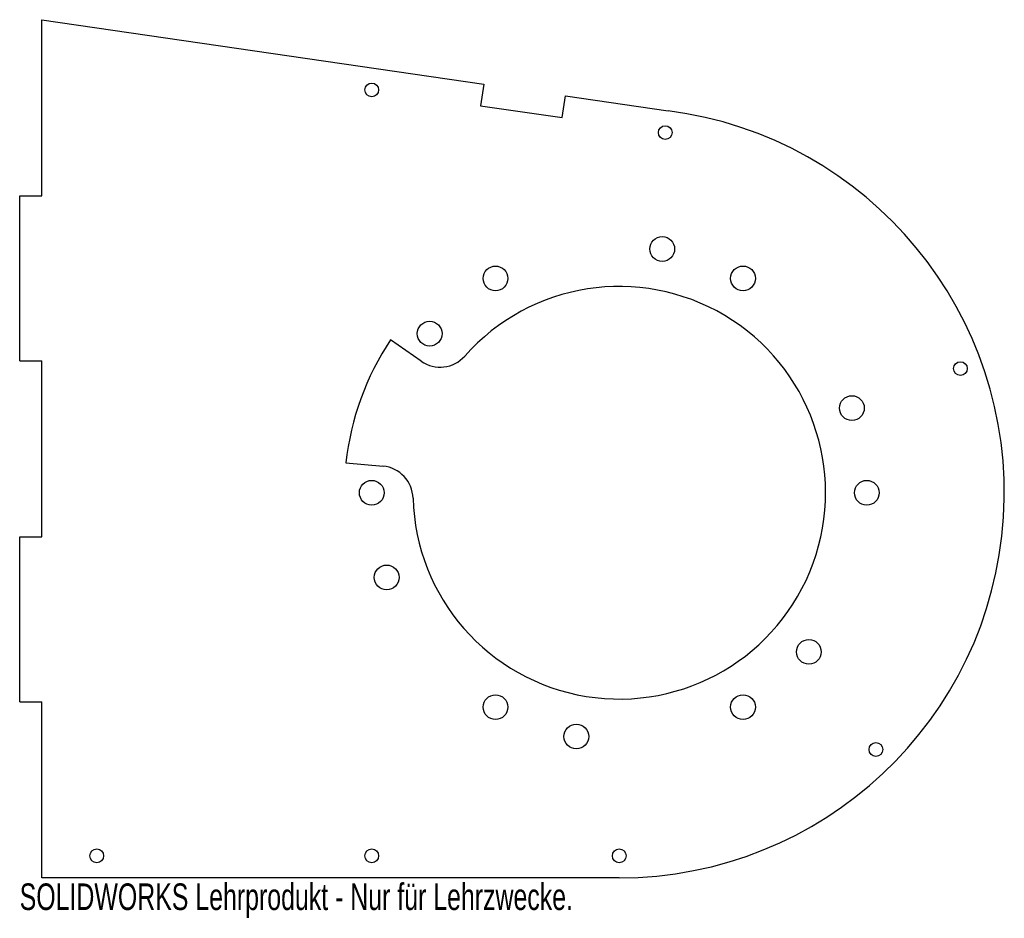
# Model space of a CAD drawing. Header units: millimetres. Extents: x -191 to -12, y 4 to 167.
import ezdxf

# ---------------------------------------------------------------- set-up
doc = ezdxf.new("R2010")
doc.units = ezdxf.units.MM
doc.styles.add('SLDTEXTSTYLE0', font='TXT', dxfattribs={"width": 0.7})

msp = doc.modelspace()

# ---------------------------------------------------------------- linework, layer by layer
at = {"color": 7, "linetype": 'Continuous', "lineweight": 25}
for p, q in [((-186.52, 134.9), (-186.52, 166.9)), ((-186.52, 166.9), (-106.15, 155.21)), ((-106.15, 155.21), (-106.73, 151.25)), ((-91.89, 149.1), (-91.31, 153.05)), ((-91.31, 153.05), (-72.64, 150.34)), ((-106.73, 151.25), (-91.89, 149.1)), ((-190.52, 104.9), (-190.52, 134.9)), ((-190.52, 134.9), (-186.52, 134.9)), ((-117.53, 104.81), (-123.09, 108.69)), ((-190.52, 104.9), (-186.52, 104.9)), ((-186.52, 72.9), (-186.52, 104.9)), ((-131.22, 86.34), (-124.47, 85.74)), ((-190.52, 42.9), (-190.52, 72.9)), ((-190.52, 72.9), (-186.52, 72.9)), ((-190.52, 42.9), (-186.52, 42.9)), ((-186.52, 10.9), (-186.52, 42.9)), ((-81.52, 10.9), (-186.52, 10.9))]:
    msp.add_line(p, q, dxfattribs=at)
for centre, radius in [((-126.52, 154.13), 1.25), ((-73.15, 146.37), 1.25), ((-73.71, 125.22), 2.25), ((-104.02, 119.87), 2.25), ((-59.02, 119.87), 2.25), ((-115.99, 109.83), 2.25), ((-19.5, 103.48), 1.25), ((-39.23, 96.29), 2.25), ((-126.52, 80.9), 2.25), ((-36.52, 80.9), 2.25), ((-123.81, 65.51), 2.25), ((-47.05, 51.98), 2.25), ((-104.02, 41.93), 2.25), ((-59.02, 41.93), 2.25), ((-89.33, 36.59), 2.25), ((-34.85, 34.23), 1.25), ((-176.52, 14.9), 1.25), ((-126.52, 14.9), 1.25), ((-81.52, 14.9), 1.25)]:
    msp.add_circle(centre, radius, dxfattribs=at)
for centre, radius, start, end in [((-81.52, 80.9), 70, 270, 82.7113), ((-81.52, 80.9), 37.5, 181.5006, 138.4994), ((-81.52, 80.9), 50, 146.2457, 173.7543), ((-114.1, 109.73), 6, 235.0997, 318.4994), ((-125.01, 79.76), 6, 1.5006, 84.9003)]:
    msp.add_arc(centre, radius, start, end, dxfattribs=at)

# ---------------------------------------------------------------- texts
at = {"color": 7, "linetype": 'Continuous', "insert": (-190.52, 9.88), "char_height": 4.8336, "attachment_point": 1, "style": 'SLDTEXTSTYLE0'}
msp.add_mtext('SOLIDWORKS Lehrprodukt - Nur für Lehrzwecke.', dxfattribs=at)

doc.saveas('drawing.dxf')
